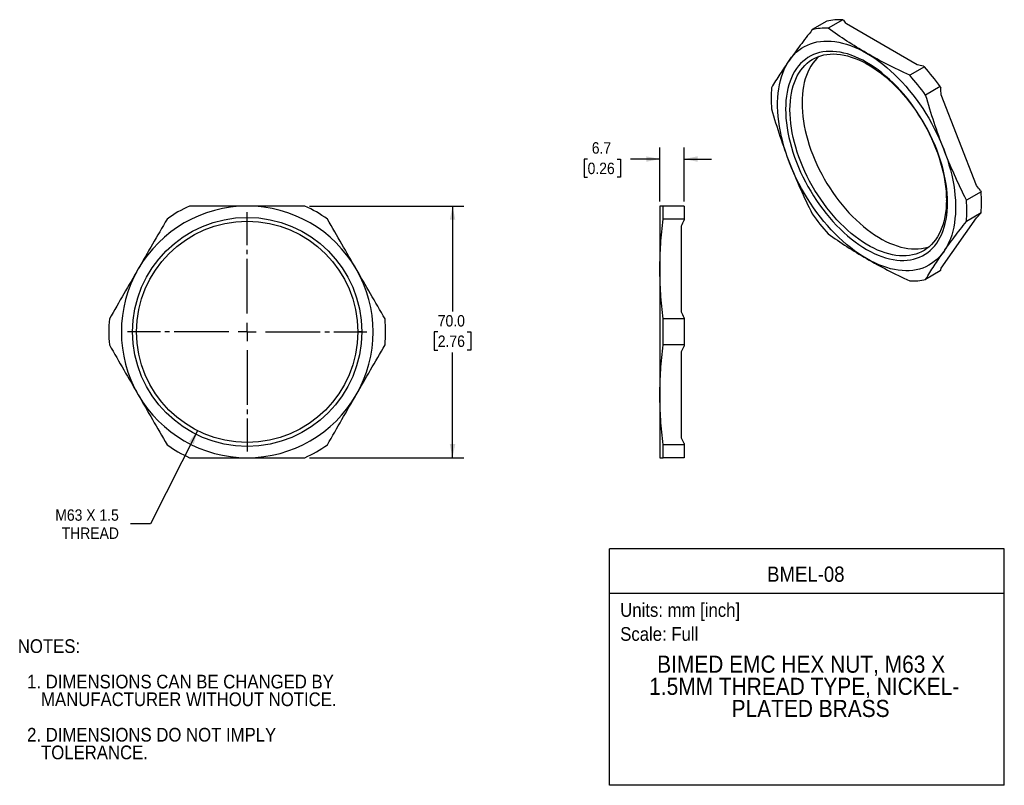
# Model space of a CAD drawing. Header units: millimetres. Extents: x 6 to 279, y 0 to 213.
import ezdxf
from ezdxf.enums import TextEntityAlignment as Align

# ---------------------------------------------------------------- set-up
doc = ezdxf.new("R2010")
doc.units = ezdxf.units.MM
doc.linetypes.add('SLD-Center', pattern=[19.05, 15.24, -1.27, 1.27, -1.27])
doc.linetypes.add('SLD-Solid', pattern=[0])
doc.layers.add('CENTER', color=40, linetype='SLD-Center')
doc.layers.add('DIMENSIONS', color=140, linetype='SLD-Solid', lineweight=25)
doc.layers.add('TEXT', color=140, linetype='SLD-Solid', lineweight=25)
doc.layers.add('SLD-DEFPOINTS', color=7, linetype='Continuous', plot=False)
doc.layers.get('SLD-DEFPOINTS').off()
doc.styles.add('SLDTEXTSTYLE0', font='GOTHIC.TTF', dxfattribs={"width": 0.913})
doc.dimstyles.new('SLDDIMSTYLE0', dxfattribs={"dimtxt": 3.175, "dimasz": 3.81, "dimexe": 0, "dimexo": 0.0625, "dimgap": 0.79375, "dimtad": 0, "dimtih": 1, "dimtoh": 1, "dimdec": 1, "dimrnd": 1e-09, "dimzin": 4, "dimdsep": 46, "dimtxsty": 'SLDTEXTSTYLE0', "dimsah": 1, "dimcen": 0.09, "dimadec": 0, "dimazin": 1, "dimtfac": 1, "dimtdec": 1, "dimtofl": 0, "dimtmove": 0, "dimatfit": 3, "dimfxl": 0, "dimfrac": 2, "dimtolj": 1, "dimtzin": 12, "dimarcsym": 0})
doc.dimstyles.new('SLDDIMSTYLE1', dxfattribs={"dimtxt": 3.175, "dimasz": 3.81, "dimexe": 0, "dimexo": 0.0625, "dimgap": 0.79375, "dimtad": 0, "dimtih": 1, "dimtoh": 1, "dimdec": 1, "dimrnd": 1e-09, "dimzin": 12, "dimdsep": 46, "dimtxsty": 'SLDTEXTSTYLE0', "dimsah": 1, "dimcen": 0, "dimadec": 0, "dimazin": 3, "dimtfac": 1, "dimtdec": 1, "dimtofl": 0, "dimtmove": 0, "dimatfit": 3, "dimfxl": 0, "dimfrac": 2, "dimtolj": 1, "dimtzin": 12, "dimarcsym": 0})
doc.dimstyles.new('SLDDIMSTYLE2', dxfattribs={"dimtxt": 3.175, "dimasz": 3.81, "dimexe": 0, "dimexo": 0.0625, "dimgap": 0.79375, "dimtad": 0, "dimtih": 1, "dimtoh": 1, "dimdec": 1, "dimrnd": 1e-09, "dimzin": 12, "dimdsep": 46, "dimtxsty": 'SLDTEXTSTYLE0', "dimsah": 1, "dimcen": 0.09, "dimadec": 0, "dimazin": 3, "dimtfac": 1, "dimtdec": 1, "dimtmove": 0, "dimatfit": 0, "dimfxl": 0, "dimfrac": 2, "dimtolj": 1, "dimtzin": 12, "dimarcsym": 0})

# ---------------------------------------------------------------- blocks, each defined once
blk = doc.blocks.new('SW_NOTE_0')
at = {"layer": 'TEXT', "color": 0, "insert": (0, 4.87), "char_height": 3.81, "attachment_point": 1, "style": 'SLDTEXTSTYLE0'}
blk.add_mtext('Scale: Full', dxfattribs=at)
blk = doc.blocks.new('SW_NOTE_0_1')
at = {"layer": 'TEXT', "color": 0, "insert": (0, 4.87), "char_height": 3.81, "attachment_point": 1, "style": 'SLDTEXTSTYLE0'}
blk.add_mtext('Units: mm [inch]', dxfattribs=at)
blk = doc.blocks.new('Block1')
at = {"layer": 'TEXT'}
for p, q in [((279.4, 65.76), (169.64, 65.76)), ((169.64, 0), (169.64, 65.76)), ((279.4, 0), (279.4, 65.76)), ((169.64, 53.4), (279.4, 53.4)), ((279.4, 0), (169.64, 0))]:
    blk.add_line(p, q, dxfattribs=at)
at = {"layer": 'TEXT', "color": 140}
for name, p in [('SW_NOTE_0_1', (172.59, 45.8)), ('SW_NOTE_0', (172.59, 39.13))]:
    blk.add_blockref(name, p, dxfattribs=at)
at = {"layer": 'TEXT', "color": 140, "style": 'SLDTEXTSTYLE0', "width": 0.913}
for tag, height, p in [('AUTOATTR0', 4.23, (213.44, 55.35)), ('AUTOATTR1_0', 4.76, (182.86, 29.89)), ('AUTOATTR1_1', 4.76, (180.65, 23.73)), ('AUTOATTR1_2', 4.76, (203.57, 17.57))]:
    blk.add_attdef(tag, text='', height=height, dxfattribs=at).set_placement(p, align=Align.BOTTOM_LEFT)
blk = doc.blocks.new('SW_NOTE_0_2')
at = {"layer": 'TEXT', "color": 0, "char_height": 3.81, "attachment_point": 1, "style": 'SLDTEXTSTYLE0'}
for s, insert in [('NOTES:', (0, 4.87)), ('  1. DIMENSIONS CAN BE CHANGED BY     ', (0, -4.99)), ('     MANUFACTURER WITHOUT NOTICE.', (0, -9.91)), ('  2. DIMENSIONS DO NOT IMPLY ', (0, -19.77)), ('     TOLERANCE.', (0, -24.69))]:
    blk.add_mtext(s, dxfattribs=dict(at, insert=insert))
blk = doc.blocks.new('_D')
at = {"layer": 'DIMENSIONS'}
for p, q in [((86.17, 161.12), (129.14, 161.12)), ((125.96, 161.12), (125.96, 131.83)), ((121.86, 126.09), (120.89, 126.09)), ((120.89, 126.09), (120.89, 121.05)), ((130.07, 126.09), (131.04, 126.09)), ((131.04, 126.09), (131.04, 121.05)), ((120.89, 121.05), (121.86, 121.05)), ((131.04, 121.05), (130.07, 121.05)), ((125.96, 91.12), (125.96, 120.41)), ((86.17, 91.12), (129.14, 91.12))]:
    blk.add_line(p, q, dxfattribs=at)
for points in [[(125.96, 161.12), (125.2, 157.31), (126.73, 157.31)], [(125.96, 91.12), (126.73, 94.93), (125.2, 94.93)]]:
    blk.add_solid(points, dxfattribs=at)
at = {"layer": 'DIMENSIONS', "char_height": 3.175, "attachment_point": 1, "style": 'SLDTEXTSTYLE0'}
for s, insert in [('70.0', (121.86, 130.79)), ('2.76', (121.86, 125.11))]:
    blk.add_mtext(s, dxfattribs=dict(at, insert=insert))
blk = doc.blocks.new('_D_1')
at = {"layer": 'DIMENSIONS'}
for p, q in [((55.04, 98.63), (42, 72.7)), ((42, 72.7), (36.45, 72.7))]:
    blk.add_line(p, q, dxfattribs=at)
blk.add_solid([(55.04, 98.63), (52.65, 95.57), (54.01, 94.89)], dxfattribs=at)
at = {"layer": 'DIMENSIONS', "char_height": 3.175, "attachment_point": 1, "style": 'SLDTEXTSTYLE0'}
for s, insert in [('M63 X 1.5', (15.49, 76.76)), ('THREAD', (17.26, 71.72))]:
    blk.add_mtext(s, dxfattribs=dict(at, insert=insert))
blk = doc.blocks.new('SW_CENTERMARKSYMBOL_0')
at = {"layer": 'CENTER', "color": 0}
for p, q in [((0, 5.08), (0, 33.303)), ((-5.08, 0), (-33.303, 0)), ((0, 0), (-2.54, 0)), ((0, 0), (0, 2.54)), ((0, 0), (0, -2.54)), ((0, 0), (2.54, 0)), ((5.08, 0), (33.303, 0)), ((0, -5.08), (0, -33.303))]:
    blk.add_line(p, q, dxfattribs=at)
blk = doc.blocks.new('_D_2')
at = {"layer": 'DIMENSIONS'}
for p, q in [((183.63, 162.39), (183.63, 177.37)), ((190.33, 162.39), (190.33, 177.37)), ((163.52, 174.17), (162.55, 174.17)), ((162.55, 174.17), (162.55, 169.13)), ((171.73, 174.17), (172.7, 174.17)), ((172.7, 174.17), (172.7, 169.13)), ((183.63, 174.19), (175.48, 174.19)), ((190.33, 174.19), (197.95, 174.19)), ((162.55, 169.13), (163.52, 169.13)), ((172.7, 169.13), (171.73, 169.13))]:
    blk.add_line(p, q, dxfattribs=at)
for points in [[(183.63, 174.19), (179.82, 174.95), (179.82, 173.43)], [(190.33, 174.19), (194.14, 173.43), (194.14, 174.95)]]:
    blk.add_solid(points, dxfattribs=at)
at = {"layer": 'DIMENSIONS', "char_height": 3.175, "attachment_point": 1, "style": 'SLDTEXTSTYLE0'}
for s, insert in [('6.7', (164.69, 178.87)), ('0.26', (163.52, 173.18))]:
    blk.add_mtext(s, dxfattribs=dict(at, insert=insert))

msp = doc.modelspace()

# ---------------------------------------------------------------- linework, layer by layer
for p, q in [((230.08, 212.53), (226.01, 210.18)), ((234.5, 212.93), (230.43, 210.57)), ((234.5, 212.93), (234.76, 212.78)), ((255.16, 200.43), (235.54, 211.76)), ((256.93, 199.98), (257.18, 199.83)), ((257.18, 199.83), (253.11, 197.48)), ((261.6, 194.33), (257.53, 191.98)), ((261.6, 194.33), (261.73, 194)), ((271.69, 166.79), (261.87, 192.07)), ((272.95, 165.1), (268.87, 162.75)), ((272.82, 165.43), (272.95, 165.1)), ((263.63, 162.06), (263.3, 162.76)), ((183.63, 161.12), (183.63, 143.62)), ((184.56, 157.51), (184.56, 161.12)), ((190.33, 161.12), (184.56, 161.12)), ((190.33, 161.12), (190.33, 157.51)), ((272.95, 159.21), (268.87, 156.85)), ((272.95, 159.21), (272.82, 159.02)), ((190.33, 157.51), (184.56, 157.51)), ((190.33, 157.51), (190.33, 157.19)), ((261.87, 143.87), (271.69, 157.83)), ((189.63, 131.6), (189.63, 155.63)), ((183.63, 143.62), (183.63, 108.62)), ((261.6, 143.07), (257.53, 140.72)), ((261.73, 143.25), (261.6, 143.07)), ((190.33, 129.73), (184.56, 129.73)), ((184.56, 122.51), (184.56, 129.73)), ((190.33, 130.04), (190.33, 129.73)), ((190.33, 129.73), (190.33, 122.51)), ((100.72, 126.12), (99.63, 126.12)), ((190.33, 122.51), (184.56, 122.51)), ((189.63, 96.6), (189.63, 120.63)), ((190.33, 122.51), (190.33, 122.19)), ((183.63, 108.62), (183.63, 91.12)), ((190.33, 94.73), (184.56, 94.73)), ((184.56, 91.12), (184.56, 94.73)), ((190.33, 95.04), (190.33, 94.73)), ((190.33, 94.73), (190.33, 91.12)), ((190.33, 91.12), (184.56, 91.12))]:
    msp.add_line(p, q)
at = {"flags": 128}
for points in [[(219.67, 201.73), (220.26, 202.5), (220.89, 203.22), (221.56, 203.88), (222.27, 204.48), (223.02, 205.01), (223.8, 205.49), (224.63, 205.9), (225.49, 206.25), (226.38, 206.54), (227.3, 206.75), (228.25, 206.91), (229.22, 206.99), (230.22, 207.02), (231.24, 206.97), (232.29, 206.86), (233.35, 206.68), (234.43, 206.44), (235.52, 206.13), (236.62, 205.76), (237.73, 205.32), (238.85, 204.83), (239.98, 204.27), (241.1, 203.64)], [(263.63, 162.06), (263.6, 163.32), (263.53, 164.59), (263.4, 165.9), (263.22, 167.22), (262.99, 168.56), (262.72, 169.92), (262.39, 171.28), (262.01, 172.66), (261.59, 174.04), (261.12, 175.43), (260.61, 176.81), (260.05, 178.19), (259.45, 179.56), (258.81, 180.92), (258.13, 182.27), (257.41, 183.6), (256.65, 184.92), (255.85, 186.21), (255.03, 187.47), (254.17, 188.71), (253.28, 189.92), (252.37, 191.09), (251.43, 192.23), (250.46, 193.32), (249.48, 194.38), (248.47, 195.39), (247.45, 196.36), (246.41, 197.28), (245.37, 198.14), (244.31, 198.96), (243.25, 199.72), (242.18, 200.43), (241.1, 201.07), (240.03, 201.66), (238.96, 202.19), (237.9, 202.66), (236.84, 203.07), (235.79, 203.41), (234.76, 203.68), (233.74, 203.9), (232.73, 204.04), (231.75, 204.13), (230.78, 204.14), (229.84, 204.09), (228.93, 203.98), (228.04, 203.79), (227.18, 203.55), (226.35, 203.24), (225.56, 202.86), (224.8, 202.42), (224.08, 201.92), (223.4, 201.36), (222.76, 200.74), (222.16, 200.07), (221.6, 199.33), (221.08, 198.54), (220.62, 197.7), (220.19, 196.8), (219.82, 195.86), (219.49, 194.87), (219.22, 193.83), (218.99, 192.76), (218.81, 191.64), (218.68, 190.48), (218.61, 189.29), (218.58, 188.07), (218.61, 186.82), (218.68, 185.54), (218.81, 184.23), (218.99, 182.91), (219.22, 181.57), (219.49, 180.21), (219.82, 178.85), (220.19, 177.47), (220.62, 176.09), (221.08, 174.7), (221.6, 173.32), (222.16, 171.94), (222.76, 170.57), (223.4, 169.21), (224.08, 167.86), (224.8, 166.53), (225.56, 165.21), (226.35, 163.92), (227.18, 162.66), (228.04, 161.42), (228.93, 160.21), (229.84, 159.04), (230.78, 157.91), (231.75, 156.81), (232.73, 155.75), (233.74, 154.74), (234.76, 153.77), (235.79, 152.85), (236.84, 151.99), (237.9, 151.17), (238.96, 150.41), (240.03, 149.7), (241.1, 149.06), (242.18, 148.47), (243.25, 147.94), (244.31, 147.47), (245.37, 147.07), (246.41, 146.72), (247.45, 146.45), (248.47, 146.23), (249.48, 146.09), (250.46, 146.01), (251.43, 145.99), (252.37, 146.04), (253.28, 146.16), (254.17, 146.34), (255.03, 146.58), (255.85, 146.89), (256.65, 147.27), (257.41, 147.71), (258.13, 148.21), (258.81, 148.77), (259.45, 149.39), (260.05, 150.07), (260.61, 150.8), (261.12, 151.59), (261.59, 152.43), (262.01, 153.33), (262.39, 154.27), (262.72, 155.26), (262.99, 156.3), (263.22, 157.38), (263.4, 158.49), (263.53, 159.65), (263.6, 160.84), (263.63, 162.06)], [(263.3, 162.76), (263.28, 161.57), (263.2, 160.4), (263.07, 159.27), (262.9, 158.17), (262.67, 157.12), (262.39, 156.11), (262.07, 155.14), (261.7, 154.22), (261.28, 153.35), (260.81, 152.53), (260.3, 151.76), (259.75, 151.05), (259.15, 150.4), (258.51, 149.8), (257.83, 149.27), (257.12, 148.79), (256.36, 148.38), (255.58, 148.03), (254.76, 147.74), (253.91, 147.52), (253.03, 147.36), (252.12, 147.27), (251.19, 147.24), (250.24, 147.28), (249.26, 147.38), (248.27, 147.55), (247.26, 147.79), (246.24, 148.09), (245.21, 148.45), (244.17, 148.87), (243.13, 149.36), (242.08, 149.91), (241.02, 150.51), (239.97, 151.18), (238.93, 151.9), (237.89, 152.68), (236.86, 153.5), (235.84, 154.38), (234.83, 155.31), (233.84, 156.29), (232.86, 157.31), (231.91, 158.37), (230.98, 159.47), (230.07, 160.61), (229.19, 161.78), (228.34, 162.99), (227.52, 164.22), (226.74, 165.48), (225.98, 166.76), (225.27, 168.06), (224.59, 169.38), (223.95, 170.72), (223.35, 172.06), (222.8, 173.41), (222.29, 174.77), (221.82, 176.13), (221.4, 177.48), (221.03, 178.83), (220.71, 180.17), (220.43, 181.5), (220.2, 182.82), (220.03, 184.12), (219.9, 185.4), (219.82, 186.65), (219.8, 187.88), (219.82, 189.08), (219.9, 190.25), (220.03, 191.38), (220.2, 192.47), (220.43, 193.53), (220.71, 194.54), (221.03, 195.51), (221.4, 196.43), (221.82, 197.3), (222.29, 198.12), (222.8, 198.88), (223.35, 199.59), (223.95, 200.25), (224.59, 200.84), (225.27, 201.38), (225.98, 201.85), (226.74, 202.27), (227.52, 202.62), (228.34, 202.91), (229.19, 203.13), (230.07, 203.29), (230.98, 203.38), (231.91, 203.41), (232.86, 203.37), (233.84, 203.26), (234.83, 203.09), (235.84, 202.86), (236.86, 202.56), (237.89, 202.2), (238.93, 201.77), (239.97, 201.29), (241.02, 200.74), (242.08, 200.13), (243.13, 199.47), (244.17, 198.74), (245.21, 197.97), (246.24, 197.14), (247.26, 196.26), (248.27, 195.33), (249.26, 194.36), (250.24, 193.34), (251.19, 192.27), (252.12, 191.17), (253.03, 190.03), (253.91, 188.86), (254.76, 187.66), (255.58, 186.42), (256.36, 185.16), (257.12, 183.88), (257.83, 182.58), (258.51, 181.26), (259.15, 179.93), (259.75, 178.58), (260.3, 177.23), (260.81, 175.88), (261.28, 174.52), (261.7, 173.16), (262.07, 171.81), (262.39, 170.47), (262.67, 169.14), (262.9, 167.82), (263.07, 166.53), (263.2, 165.25), (263.28, 163.99), (263.3, 162.76)], [(227.94, 202.77), (227.3, 202.18), (226.71, 201.53), (226.15, 200.82), (225.64, 200.05), (225.18, 199.23), (224.76, 198.36), (224.38, 197.44), (224.06, 196.47), (223.78, 195.46), (223.55, 194.41), (223.38, 193.31), (223.25, 192.18), (223.17, 191.01), (223.15, 189.82), (223.17, 188.59), (223.25, 187.33), (223.38, 186.05), (223.55, 184.76), (223.78, 183.44), (224.06, 182.11), (224.38, 180.77), (224.76, 179.42), (225.18, 178.06), (225.64, 176.7), (226.15, 175.35), (226.71, 174), (227.3, 172.65), (227.94, 171.32), (228.62, 170), (229.34, 168.7), (230.09, 167.42), (230.88, 166.16), (231.69, 164.92), (232.55, 163.72), (233.42, 162.55), (234.33, 161.41), (235.26, 160.31), (236.21, 159.24), (237.19, 158.22), (238.18, 157.25), (239.19, 156.32), (240.21, 155.44), (241.24, 154.61), (242.28, 153.84), (243.33, 153.11), (244.38, 152.45), (245.43, 151.84), (246.48, 151.29), (247.52, 150.81), (248.56, 150.38), (249.6, 150.02), (250.62, 149.72), (251.62, 149.49), (252.62, 149.32), (253.59, 149.21), (254.54, 149.17), (255.47, 149.2), (256.38, 149.29), (257.26, 149.45), (258.11, 149.67), (258.51, 149.81)], [(241.1, 203.64), (242.23, 202.96), (243.36, 202.23), (244.47, 201.43), (245.59, 200.58), (246.69, 199.68), (247.78, 198.73), (248.86, 197.73), (249.92, 196.68), (250.96, 195.59), (251.99, 194.45), (252.99, 193.27), (253.96, 192.06), (254.91, 190.81), (255.83, 189.53), (256.72, 188.22), (257.58, 186.88), (258.4, 185.52), (259.19, 184.13), (259.94, 182.73), (260.65, 181.31), (261.32, 179.87), (261.95, 178.43), (262.54, 176.98)], [(219.67, 173.15), (219.13, 174.6), (218.64, 176.06), (218.19, 177.51), (217.78, 178.96), (217.43, 180.4), (217.13, 181.82), (216.87, 183.24), (216.67, 184.64), (216.52, 186.01), (216.41, 187.37), (216.36, 188.7), (216.36, 190), (216.41, 191.27), (216.52, 192.51), (216.67, 193.71), (216.87, 194.87), (217.13, 195.99), (217.43, 197.07), (217.78, 198.1), (218.19, 199.08), (218.64, 200.02), (219.13, 200.9), (219.67, 201.73)], [(262.54, 176.98), (263.08, 175.53), (263.57, 174.07), (264.02, 172.62), (264.42, 171.17), (264.78, 169.73), (265.08, 168.31), (265.34, 166.89), (265.54, 165.49), (265.69, 164.12), (265.8, 162.76), (265.85, 161.43), (265.85, 160.13), (265.8, 158.86), (265.69, 157.62), (265.54, 156.42), (265.34, 155.26), (265.08, 154.14), (264.78, 153.06), (264.42, 152.03), (264.02, 151.05), (263.57, 150.11), (263.08, 149.23), (262.54, 148.4)], [(241.1, 146.49), (239.98, 147.17), (238.85, 147.9), (237.73, 148.7), (236.62, 149.55), (235.52, 150.45), (234.43, 151.4), (233.35, 152.4), (232.29, 153.45), (231.24, 154.54), (230.22, 155.68), (229.22, 156.86), (228.25, 158.07), (227.3, 159.32), (226.38, 160.6), (225.49, 161.91), (224.63, 163.25), (223.8, 164.62), (223.02, 166), (222.27, 167.4), (221.56, 168.82), (220.89, 170.26), (220.26, 171.7), (219.67, 173.15)], [(262.54, 148.4), (261.95, 147.63), (261.32, 146.91), (260.65, 146.25), (259.94, 145.66), (259.19, 145.12), (258.4, 144.64), (257.58, 144.23), (256.72, 143.88), (255.83, 143.6), (254.91, 143.38), (253.96, 143.22), (252.99, 143.14), (251.99, 143.12), (250.96, 143.16), (249.92, 143.27), (248.86, 143.45), (247.78, 143.69), (246.69, 144), (245.59, 144.37), (244.47, 144.81), (243.36, 145.31), (242.23, 145.87), (241.1, 146.49)]]:
    msp.add_lwpolyline(points, dxfattribs=at)
for radius in [31.85, 30.76]:
    msp.add_circle((68.86, 126.12), radius)
for centre, radius, start, end in [((233.66, 197.41), 15.54, 86.9008, 103.3182), ((229.59, 195.05), 15.54, 86.9008, 103.3182), ((206.95, 155.85), 62.16, 35.5405, 42.0486), ((211.03, 158.2), 62.16, 35.5405, 42.0486), ((250.81, 191.09), 36.26, 175.3376, 184.6624), ((236.8, 162.15), 36.26, 355.3376, 4.6624), ((232.73, 159.8), 36.26, 355.3376, 4.6624), ((68.86, 126.12), 35, 90, 150), ((68.86, 126.12), 38.5, 114.62, 125.38), ((68.86, 126.12), 35, 30, 90), ((68.86, 126.12), 38.5, 54.62, 65.38), ((276.58, 195.05), 62.16, 215.5405, 222.0486), ((68.86, 126.12), 35, 150, 210), ((68.86, 126.12), 35, 330, 30), ((253.95, 155.84), 15.54, 266.9008, 283.3182), ((68.86, 126.12), 38.5, 174.62, 185.38), ((68.86, 126.12), 38.5, 354.62, 5.38), ((68.86, 126.12), 35, 210, 270), ((68.86, 126.12), 35, 270, 330), ((68.86, 126.12), 38.5, 234.62, 245.38), ((68.86, 126.12), 38.5, 294.62, 305.38)]:
    msp.add_arc(centre, radius, start, end)
for points in [[(235.54, 211.76), (235.27, 212.09), (235.01, 212.43), (234.76, 212.78)], [(256.93, 199.98), (256.32, 200.13), (255.73, 200.28), (255.16, 200.43)], [(261.87, 192.07), (261.82, 192.71), (261.77, 193.35), (261.73, 194)], [(272.82, 165.43), (272.43, 165.88), (272.05, 166.33), (271.69, 166.79)], [(271.69, 157.83), (272.05, 158.22), (272.43, 158.62), (272.82, 159.02)], [(189.63, 155.63), (189.85, 156.15), (190.08, 156.67), (190.33, 157.19)], [(261.73, 143.25), (261.77, 143.46), (261.82, 143.66), (261.87, 143.87)], [(190.33, 130.04), (190.08, 130.57), (189.85, 131.09), (189.63, 131.6)], [(189.63, 120.63), (189.85, 121.15), (190.08, 121.67), (190.33, 122.19)], [(190.33, 95.04), (190.08, 95.57), (189.85, 96.09), (189.63, 96.6)]]:
    msp.add_open_spline(points, degree=3)
for points in [[(226.01, 210.18), (224.81, 208.66), (223.71, 207.23), (221.62, 204.45), (220.63, 203.09), (219.67, 201.73)], [(241.1, 203.64), (239.19, 204.75), (237.39, 205.86), (233.88, 208.14), (232.16, 209.32), (230.43, 210.57)], [(253.11, 197.48), (250.94, 198.48), (248.89, 199.47), (244.93, 201.5), (243.02, 202.54), (241.1, 203.64)], [(219.67, 201.73), (218.71, 200.37), (217.84, 199.08), (216.2, 196.55), (215.42, 195.31), (214.66, 194.04)], [(262.54, 176.98), (261.58, 179.45), (260.71, 181.88), (259.06, 186.82), (258.29, 189.34), (257.53, 191.98)], [(214.66, 188.15), (215.42, 185.5), (216.2, 182.99), (217.84, 178.04), (218.71, 175.62), (219.67, 173.15)], [(268.87, 162.75), (267.68, 165.14), (266.57, 167.47), (264.48, 172.16), (263.5, 174.51), (262.54, 176.98)], [(219.67, 173.15), (220.63, 170.68), (221.62, 168.32), (223.71, 163.64), (224.81, 161.31), (226.01, 158.92)], [(68.86, 161.12), (66.15, 161.12), (63.53, 161.12), (58.25, 161.12), (55.59, 161.12), (52.82, 161.12)], [(84.9, 161.12), (82.14, 161.12), (79.48, 161.12), (74.2, 161.12), (71.57, 161.12), (68.86, 161.12)], [(184.56, 161.12), (184.26, 161.12), (184.02, 161.12), (183.71, 161.12), (183.63, 161.12), (183.63, 161.12)], [(46.57, 157.51), (45.19, 155.11), (43.86, 152.81), (41.22, 148.24), (39.91, 145.96), (38.55, 143.62)], [(99.17, 143.62), (97.82, 145.96), (96.51, 148.24), (93.86, 152.81), (92.54, 155.11), (91.15, 157.51)], [(183.63, 143.62), (183.63, 145.96), (183.71, 148.24), (184.02, 152.81), (184.26, 155.11), (184.56, 157.51)], [(262.54, 148.4), (263.5, 149.77), (264.48, 151.12), (266.57, 153.91), (267.68, 155.34), (268.87, 156.85)], [(230.43, 153.42), (232.16, 152.16), (233.88, 150.98), (237.39, 148.7), (239.19, 147.59), (241.1, 146.49)], [(257.53, 140.72), (258.29, 141.98), (259.06, 143.22), (260.71, 145.75), (261.58, 147.04), (262.54, 148.4)], [(241.1, 146.49), (243.02, 145.38), (244.93, 144.34), (248.89, 142.31), (250.94, 141.32), (253.11, 140.32)], [(38.55, 143.62), (37.2, 141.27), (35.89, 139), (33.24, 134.42), (31.91, 132.12), (30.53, 129.73)], [(107.19, 129.73), (105.81, 132.12), (104.48, 134.42), (101.84, 139), (100.53, 141.27), (99.17, 143.62)], [(184.56, 129.73), (184.26, 132.12), (184.02, 134.42), (183.71, 139), (183.63, 141.27), (183.63, 143.62)], [(30.53, 122.51), (31.91, 120.11), (33.24, 117.81), (35.89, 113.24), (37.2, 110.96), (38.55, 108.62)], [(99.17, 108.62), (100.53, 110.96), (101.84, 113.24), (104.48, 117.81), (105.81, 120.11), (107.19, 122.51)], [(183.63, 108.62), (183.63, 110.96), (183.71, 113.24), (184.02, 117.81), (184.26, 120.11), (184.56, 122.51)], [(38.55, 108.62), (39.91, 106.27), (41.22, 104), (43.86, 99.42), (45.19, 97.12), (46.57, 94.73)], [(91.15, 94.73), (92.54, 97.12), (93.86, 99.42), (96.51, 104), (97.82, 106.27), (99.17, 108.62)], [(184.56, 94.73), (184.26, 97.12), (184.02, 99.42), (183.71, 104), (183.63, 106.27), (183.63, 108.62)], [(52.82, 91.12), (55.59, 91.12), (58.25, 91.12), (63.53, 91.12), (66.15, 91.12), (68.86, 91.12)], [(68.86, 91.12), (71.57, 91.12), (74.2, 91.12), (79.48, 91.12), (82.14, 91.12), (84.9, 91.12)], [(183.63, 91.12), (183.63, 91.12), (183.71, 91.12), (184.02, 91.12), (184.26, 91.12), (184.56, 91.12)]]:
    msp.add_open_spline(points, degree=3, knots=[0, 0, 0, 0, 0.5, 0.5, 1, 1, 1, 1])

# ---------------------------------------------------------------- block references
at = {"layer": 'CENTER'}
msp.add_blockref('SW_CENTERMARKSYMBOL_0', (68.86, 126.12), dxfattribs=at)
at = {"layer": 'SLD-DEFPOINTS'}
msp.add_blockref('Block1', (0, 0), dxfattribs=at).add_auto_attribs({'AUTOATTR0': 'BMEL-08', 'AUTOATTR1_0': 'BIMED EMC HEX NUT, M63 X ', 'AUTOATTR1_1': '1.5MM THREAD TYPE, NICKEL-', 'AUTOATTR1_2': 'PLATED BRASS'})
at = {"layer": 'TEXT'}
msp.add_blockref('SW_NOTE_0_2', (5.07, 35.75), dxfattribs=at)

# ---------------------------------------------------------------- dimensions: what is measured, and where the dimension line sits
at = {"layer": 'DIMENSIONS'}
dim = msp.add_linear_dim(base=(183.63, 174.19), p1=(190.33, 161.12), p2=(183.63, 161.12), dimstyle='SLDDIMSTYLE2', dxfattribs=at)
dim.commit()
dim.dimension.update_dxf_attribs({"geometry": '_D_2', "text_midpoint": (167.63, 174.19), "dimtype": 160})
dim = msp.add_linear_dim(base=(125.96, 91.12), p1=(84.9, 161.12), p2=(84.9, 91.12), angle=90, dimstyle='SLDDIMSTYLE0', dxfattribs=at)
dim.commit()
dim.dimension.update_dxf_attribs({"geometry": '_D', "text_midpoint": (125.96, 126.12), "dimtype": 160})
dim = msp.add_diameter_dim_2p(p1=(82.68, 153.6), p2=(55.04, 98.63), text='M63 X 1.5\\PTHREAD', dimstyle='SLDDIMSTYLE1', override={"dimpost": '<>'}, dxfattribs=at)
dim.commit()
dim.dimension.update_dxf_attribs({"geometry": '_D_1', "text_midpoint": (25.17, 72.7), "dimtype": 163})

doc.saveas('drawing.dxf')
